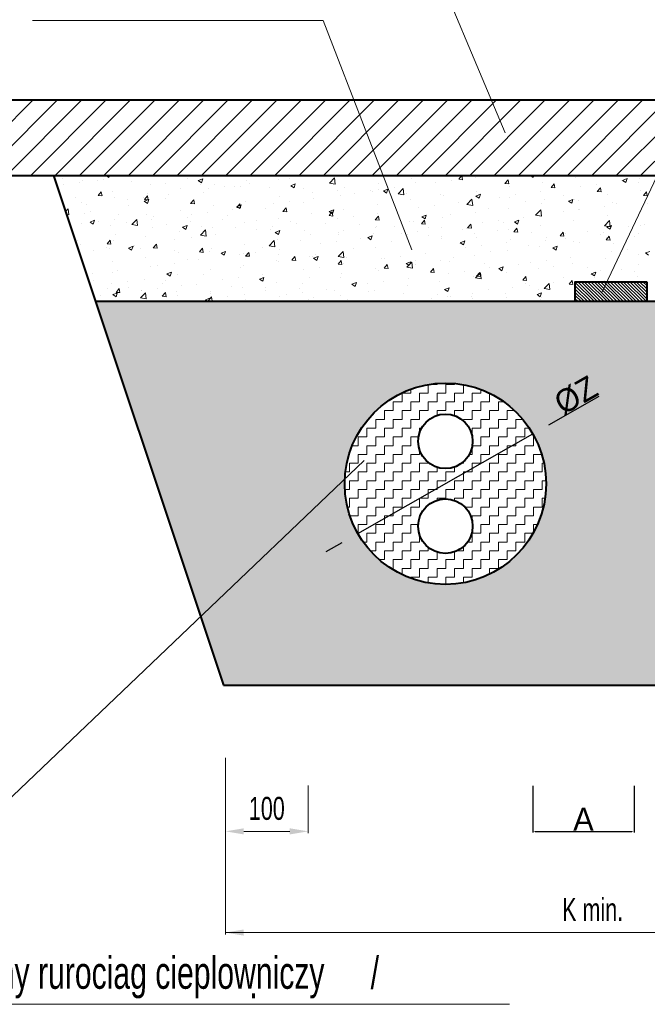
# Model space of a CAD drawing. Header units: millimetres. Extents: x -13172 to 86547, y 20 to 116183.
# Tile 36 of 52: x 5046 to 5728, y 63229 to 64300. Entities that reach past the tile are written whole.
import ezdxf
from ezdxf.enums import TextEntityAlignment as Align

# ---------------------------------------------------------------- set-up
doc = ezdxf.new("R2010")
doc.units = ezdxf.units.MM
doc.header["$LTSCALE"] = 0.7
doc.layers.get('0').update_dxf_attribs({"lineweight": 15})
doc.layers.add('1', color=2, linetype='Continuous')
doc.dimstyles.new('ISO-25', dxfattribs={"dimtxt": 2.5, "dimasz": 2.5, "dimexe": 1.25, "dimexo": 0.625, "dimtad": 1, "dimtxsty": 'Standard', "dimcen": 2.5, "dimadec": 0, "dimazin": 0, "dimtfac": 1, "dimtmove": 0, "dimatfit": 3, "dimfxl": 1, "dimarcsym": 0})

# ---------------------------------------------------------------- blocks, each defined once
blk = doc.blocks.new('*X2961')
at = {"color": 0}
for p, q in [((34.46, 241.29), (42.67, 249.5)), ((37.12, 241.29), (45.32, 249.5)), ((39.77, 241.29), (47.97, 249.5)), ((42.42, 241.29), (50.62, 249.5)), ((45.07, 241.29), (53.28, 249.5)), ((47.72, 241.29), (55.93, 249.5)), ((50.37, 241.29), (58.58, 249.5)), ((53.03, 241.29), (61.23, 249.5)), ((55.68, 241.29), (63.88, 249.5)), ((58.33, 241.29), (66.53, 249.5)), ((60.98, 241.29), (69.19, 249.5)), ((63.63, 241.29), (71.84, 249.5)), ((66.28, 241.29), (74.49, 249.5)), ((68.94, 241.29), (77.14, 249.5)), ((71.59, 241.29), (79.79, 249.5)), ((74.24, 241.29), (82.44, 249.5)), ((76.89, 241.29), (85.1, 249.5)), ((79.54, 241.29), (87.75, 249.5)), ((82.19, 241.29), (90.4, 249.5)), ((84.85, 241.29), (93.05, 249.5)), ((87.5, 241.29), (95.7, 249.5)), ((90.15, 241.29), (98.35, 249.5)), ((92.8, 241.29), (101.01, 249.5)), ((95.45, 241.29), (103.66, 249.5)), ((98.1, 241.29), (106.31, 249.5)), ((100.76, 241.29), (108.96, 249.5)), ((103.41, 241.29), (111.61, 249.5)), ((106.06, 241.29), (114.26, 249.5)), ((108.71, 241.29), (116.92, 249.5))]:
    blk.add_line(p, q, dxfattribs=at)
blk = doc.blocks.new('*X2964')
at = {"color": 0}
for p, q in [((72.69, 227.9), (74.53, 229.74)), ((72.69, 228.26), (74.18, 229.74)), ((72.69, 228.61), (73.82, 229.74)), ((72.69, 228.96), (73.47, 229.74)), ((72.69, 229.32), (73.12, 229.74)), ((72.69, 229.67), (72.76, 229.74)), ((72.76, 227.62), (74.88, 229.74)), ((73.11, 227.62), (75.24, 229.74)), ((73.47, 227.62), (75.59, 229.74)), ((73.82, 227.62), (75.94, 229.74)), ((74.17, 227.62), (76.3, 229.74)), ((74.53, 227.62), (76.65, 229.74)), ((74.88, 227.62), (77.01, 229.74)), ((75.24, 227.62), (77.36, 229.74)), ((75.59, 227.62), (77.71, 229.74)), ((75.94, 227.62), (78.07, 229.74)), ((76.3, 227.62), (78.42, 229.74)), ((76.65, 227.62), (78.77, 229.74)), ((77, 227.62), (79.13, 229.74)), ((77.36, 227.62), (79.48, 229.74)), ((77.71, 227.62), (79.83, 229.74)), ((78.06, 227.62), (80.19, 229.74)), ((78.42, 227.62), (80.45, 229.65)), ((78.77, 227.62), (80.45, 229.3)), ((79.12, 227.62), (80.45, 228.95)), ((79.48, 227.62), (80.45, 228.59)), ((79.83, 227.62), (80.45, 228.24)), ((80.19, 227.62), (80.45, 227.89))]:
    blk.add_line(p, q, dxfattribs=at)
blk = doc.blocks.new('*D2978')
at = {"color": 0, "lineweight": -2}
for p, q in [((5603.5, 63466.7), (5603.5, 63416.1)), ((5713.5, 63466.7), (5713.5, 63416.1)), ((5606, 63417.3), (5711, 63417.3))]:
    blk.add_line(p, q, dxfattribs=at)
at = {"color": 0}
for points in [[(5606, 63417.7), (5606, 63416.9), (5603.5, 63417.3)], [(5711, 63416.9), (5711, 63417.7), (5713.5, 63417.3)]]:
    blk.add_solid(points, dxfattribs=at)
at = {"layer": 'Defpoints', "color": 0}
for p in [(5603.5, 63467.3), (5713.5, 63467.3), (5713.5, 63417.3)]:
    blk.add_point(p, dxfattribs=at)
at = {"color": 0, "insert": (5658.5, 63430.5), "char_height": 25, "attachment_point": 5}
blk.add_mtext('A', dxfattribs=at)
blk = doc.blocks.new('*D2979')
at = {"color": 0, "lineweight": -2}
for p, q in [((5620.9, 63859.3), (5675.6, 63890.5)), ((5413.3, 63741), (5603.5, 63849.4)), ((5395.9, 63731.1), (5378.6, 63721.2))]:
    blk.add_line(p, q, dxfattribs=at)
at = {"color": 0}
for points in [[(5619.3, 63862.2), (5622.6, 63856.4), (5603.5, 63849.4)], [(5397.6, 63728.2), (5394.3, 63734), (5413.3, 63741)]]:
    blk.add_solid(points, dxfattribs=at)
at = {"layer": 'Defpoints', "color": 0}
for p in [(5603.5, 63849.4), (5413.3, 63741)]:
    blk.add_point(p, dxfattribs=at)
at = {"color": 0, "insert": (5650.4, 63891.3), "char_height": 25, "attachment_point": 5, "rotation": 29.6846}
blk.add_mtext('%%cZ', dxfattribs=at)
blk = doc.blocks.new('*X2973')
at = {"color": 0}
for p, q in [((45.9, 240.93), (45.9, 240.93)), ((50.37, 240.85), (50.37, 240.85)), ((50.59, 241.29), (50.92, 241.07)), ((50.92, 241.07), (50.99, 241.29)), ((51.66, 241.22), (51.66, 241.22)), ((59.51, 240.98), (59.51, 240.98)), ((60.63, 240.75), (61.12, 240.93)), ((60.98, 240.51), (61.12, 240.93)), ((69.35, 240.84), (69.35, 240.84)), ((70.6, 240.99), (70.6, 240.99)), ((72.35, 241.22), (72.35, 241.22)), ((74.89, 240.46), (75.44, 241.03)), ((75.51, 240.36), (75.44, 241.03)), ((83.79, 240.96), (83.79, 240.96)), ((84.18, 241.29), (84.34, 241.28)), ((84.34, 241.28), (84.34, 241.29)), ((88.35, 241.19), (88.35, 241.19)), ((88.94, 240.88), (89.28, 241.28)), ((88.94, 240.88), (89.36, 240.84)), ((89.36, 240.84), (89.28, 241.28)), ((90.81, 241.13), (90.81, 241.13)), ((93.96, 240.44), (94.3, 240.84)), ((94.38, 240.4), (94.3, 240.84)), ((96.73, 241.29), (97.04, 241.09)), ((97.04, 241.09), (97.11, 241.29)), ((101.64, 241.06), (101.64, 241.06)), ((104.82, 241.18), (104.82, 241.18)), ((106.75, 240.76), (107.24, 240.95)), ((107.1, 240.53), (107.24, 240.95)), ((108.56, 241.02), (108.56, 241.02)), ((45.96, 240.27), (45.96, 240.27)), ((47.72, 240.5), (47.72, 240.5)), ((48.07, 240.73), (48.07, 240.73)), ((49.64, 240.77), (49.64, 240.77)), ((53.38, 240.62), (53.38, 240.62)), ((55.43, 240.28), (55.43, 240.28)), ((57.11, 240.46), (57.11, 240.46)), ((58.75, 239.86), (58.75, 239.86)), ((60.63, 240.75), (60.98, 240.51)), ((60.85, 240.3), (60.85, 240.3)), ((61.77, 239.83), (61.77, 239.83)), ((62.34, 240.35), (62.34, 240.35)), ((63.52, 240.06), (63.52, 240.06)), ((64.59, 240.14), (64.59, 240.14)), ((65.27, 240.14), (65.27, 240.14)), ((65.88, 240.8), (65.88, 240.8)), ((66.18, 240.41), (66.18, 240.41)), ((68.32, 239.98), (68.32, 239.98)), ((70.69, 240.18), (71.18, 240.37)), ((70.69, 240.18), (71.04, 239.95)), ((71.04, 239.95), (71.18, 240.37)), ((72.06, 239.83), (72.06, 239.83)), ((74.89, 240.46), (75.51, 240.36)), ((76.56, 239.94), (76.56, 239.94)), ((80.19, 240.46), (80.19, 240.46)), ((80.19, 239.79), (80.19, 239.79)), ((80.75, 239.62), (81.24, 239.81)), ((81.1, 239.39), (81.24, 239.81)), ((81.98, 239.97), (81.98, 239.97)), ((82.36, 239.3), (82.91, 239.87)), ((82.99, 239.2), (82.91, 239.87)), ((84.27, 240.49), (84.27, 240.49)), ((86.4, 240.55), (86.4, 240.55)), ((88.16, 240.78), (88.16, 240.78)), ((93.96, 240.44), (94.38, 240.4)), ((94.47, 240.09), (94.47, 240.09)), ((98, 240.54), (98, 240.54)), ((98.98, 240), (99.32, 240.4)), ((98.98, 240), (99.4, 239.96)), ((99.4, 239.96), (99.32, 240.4)), ((102.21, 240.12), (102.21, 240.12)), ((103.96, 240.35), (103.96, 240.35)), ((104, 239.56), (104.34, 239.96)), ((104.42, 239.52), (104.34, 239.96)), ((104.39, 239.82), (104.39, 239.82)), ((106.61, 240.7), (106.61, 240.7)), ((106.75, 240.76), (107.1, 240.53)), ((108.48, 240.52), (108.48, 240.52)), ((47.26, 238.87), (47.26, 238.87)), ((49.75, 239.13), (50.08, 239.53)), ((49.75, 239.13), (50.16, 239.09)), ((50.17, 239.09), (50.08, 239.53)), ((51.35, 239.57), (51.35, 239.57)), ((51.57, 238.89), (51.57, 238.89)), ((54.7, 238.9), (54.7, 238.9)), ((54.75, 238.49), (55.24, 238.68)), ((54.77, 238.69), (55.1, 239.09)), ((54.77, 238.69), (55.19, 238.65)), ((55.19, 238.65), (55.1, 239.09)), ((55.1, 238.25), (55.24, 238.68)), ((55.11, 239.34), (55.11, 239.34)), ((57.11, 238.74), (57.11, 238.74)), ((57.35, 239.25), (57.35, 239.25)), ((61.19, 239.44), (61.19, 239.44)), ((69.43, 239), (69.43, 239)), ((73.02, 239.49), (73.02, 239.49)), ((73.16, 238.81), (73.16, 238.81)), ((75.8, 239.67), (75.8, 239.67)), ((76.11, 239.09), (76.11, 239.09)), ((77.58, 239.39), (77.58, 239.39)), ((79.33, 239.62), (79.33, 239.62)), ((79.53, 239.51), (79.53, 239.51)), ((80.75, 239.62), (81.1, 239.39)), ((82.36, 239.3), (82.99, 239.2)), ((83.27, 239.35), (83.27, 239.35)), ((87.01, 239.19), (87.01, 239.19)), ((87.24, 239.07), (87.24, 239.07)), ((89.83, 238.14), (90.38, 238.71)), ((90.46, 238.04), (90.38, 238.71)), ((90.74, 239.04), (90.74, 239.04)), ((90.81, 239.06), (91.3, 239.25)), ((90.81, 239.06), (91.16, 238.83)), ((90.87, 239.6), (90.87, 239.6)), ((91.16, 238.83), (91.3, 239.25)), ((93.39, 238.95), (93.39, 238.95)), ((94.48, 238.88), (94.48, 238.88)), ((95.14, 239.19), (95.14, 239.19)), ((97.79, 239.53), (97.79, 239.53)), ((98.22, 238.72), (98.22, 238.72)), ((100.31, 239.12), (100.31, 239.12)), ((100.87, 238.5), (101.36, 238.69)), ((101.22, 238.27), (101.36, 238.69)), ((101.55, 238.73), (101.55, 238.73)), ((104, 239.56), (104.42, 239.52)), ((105.15, 239.23), (105.15, 239.23)), ((108.68, 239.68), (108.68, 239.68)), ((109.03, 239.12), (109.36, 239.52)), ((109.03, 239.12), (109.44, 239.08)), ((109.44, 239.08), (109.36, 239.52)), ((46.19, 237.38), (46.48, 237.68)), ((46.56, 237.02), (46.48, 237.68)), ((47.98, 238.4), (47.98, 238.4)), ((48.53, 238.09), (48.53, 238.09)), ((52.95, 238.67), (52.95, 238.67)), ((53.02, 238.04), (53.02, 238.04)), ((54.75, 238.49), (55.1, 238.25)), ((59.79, 238.25), (60.13, 238.65)), ((59.79, 238.25), (60.21, 238.21)), ((60.21, 238.21), (60.13, 238.65)), ((62.25, 238.02), (62.25, 238.02)), ((64.33, 237.65), (64.33, 237.65)), ((64.81, 237.81), (65.15, 238.21)), ((64.81, 237.93), (65.3, 238.12)), ((64.81, 237.93), (65.16, 237.69)), ((64.81, 237.81), (65.23, 237.77)), ((65.23, 237.77), (65.15, 238.21)), ((65.16, 237.69), (65.3, 238.12)), ((65.79, 238.47), (65.79, 238.47)), ((67.94, 237.69), (67.94, 237.69)), ((68.76, 238.23), (68.76, 238.23)), ((69.83, 237.37), (70.17, 237.77)), ((70.25, 237.33), (70.17, 237.77)), ((70.51, 238.46), (70.51, 238.46)), ((72.03, 238.39), (72.03, 238.39)), ((76.47, 237.61), (76.47, 237.61)), ((80.11, 238.13), (80.11, 238.13)), ((83.7, 238.63), (83.7, 238.63)), ((84.56, 237.79), (84.56, 237.79)), ((86.31, 238.02), (86.31, 238.02)), ((88.97, 238.37), (88.97, 238.37)), ((89.83, 238.14), (90.46, 238.04)), ((92.15, 237.72), (92.15, 237.72)), ((94.38, 237.76), (94.38, 237.76)), ((96.23, 238.42), (96.23, 238.42)), ((97.92, 238.21), (97.92, 238.21)), ((100.87, 238.5), (101.22, 238.27)), ((101.95, 238.56), (101.95, 238.56)), ((104.77, 237.94), (104.77, 237.94)), ((105.69, 238.4), (105.69, 238.4)), ((106.07, 238.28), (106.07, 238.28)), ((109.19, 238.52), (109.19, 238.52)), ((109.43, 238.25), (109.43, 238.25)), ((46.3, 237.06), (46.56, 237.02)), ((48.28, 237.2), (48.28, 237.2)), ((48.94, 237.34), (48.94, 237.34)), ((51.49, 236.56), (51.49, 236.56)), ((52.01, 237.04), (52.01, 237.04)), ((55.02, 237.01), (55.02, 237.01)), ((55.75, 236.88), (55.75, 236.88)), ((58.66, 237.53), (58.66, 237.53)), ((59.49, 236.72), (59.49, 236.72)), ((59.93, 237.07), (59.93, 237.07)), ((61.68, 237.3), (61.68, 237.3)), ((63.22, 236.56), (63.22, 236.56)), ((63.86, 236.99), (63.86, 236.99)), ((69.34, 236.67), (69.34, 236.67)), ((69.83, 237.37), (70.25, 237.33)), ((72.93, 237.16), (72.93, 237.16)), ((74.85, 236.93), (75.19, 237.33)), ((74.85, 236.93), (75.27, 236.89)), ((74.87, 237.37), (75.36, 237.55)), ((74.87, 237.37), (75.22, 237.13)), ((75.27, 236.89), (75.19, 237.33)), ((75.22, 237.13), (75.36, 237.55)), ((75.74, 236.63), (75.74, 236.63)), ((77.49, 236.86), (77.49, 236.86)), ((79.87, 236.49), (80.21, 236.89)), ((80.14, 237.21), (80.14, 237.21)), ((80.29, 236.45), (80.21, 236.89)), ((84.93, 236.81), (85.42, 236.99)), ((84.93, 236.81), (85.28, 236.57)), ((85.28, 236.57), (85.42, 236.99)), ((87.15, 236.74), (87.15, 236.74)), ((88.07, 237.02), (88.07, 237.02)), ((90.79, 237.27), (90.79, 237.27)), ((95.95, 236.77), (95.95, 236.77)), ((97.3, 236.98), (97.85, 237.55)), ((97.3, 236.98), (97.93, 236.89)), ((97.93, 236.89), (97.85, 237.55)), ((97.91, 236.88), (97.91, 236.88)), ((100.37, 237.36), (100.37, 237.36)), ((101.99, 237.58), (101.99, 237.58)), ((102.12, 237.59), (102.12, 237.59)), ((105.06, 236.9), (105.06, 236.9)), ((108.6, 237.35), (108.6, 237.35)), ((47.89, 236.07), (47.89, 236.07)), ((48.87, 236.23), (49.36, 236.42)), ((48.87, 236.23), (49.22, 236)), ((49.22, 236), (49.36, 236.42)), ((49.75, 236.26), (49.75, 236.26)), ((51.11, 235.91), (51.11, 235.91)), ((52.86, 236.14), (52.86, 236.14)), ((53.41, 235.96), (53.95, 236.52)), ((53.41, 235.96), (54.03, 235.86)), ((53.49, 236.1), (53.49, 236.1)), ((54.03, 235.86), (53.95, 236.52)), ((55.51, 236.49), (55.51, 236.49)), ((55.7, 235.59), (55.7, 235.59)), ((57.23, 235.94), (57.23, 235.94)), ((58.93, 235.67), (59.42, 235.86)), ((58.93, 235.67), (59.28, 235.43)), ((59.28, 235.43), (59.42, 235.86)), ((59.78, 236.29), (59.78, 236.29)), ((60.96, 235.78), (60.96, 235.78)), ((62.17, 235.69), (62.17, 235.69)), ((64.7, 235.62), (64.7, 235.62)), ((65.7, 236.14), (65.7, 236.14)), ((66.91, 235.47), (66.91, 235.47)), ((66.96, 236.41), (66.96, 236.41)), ((68.44, 235.47), (68.44, 235.47)), ((68.67, 235.7), (68.67, 235.7)), ((70.7, 236.25), (70.7, 236.25)), ((71.32, 236.05), (71.32, 236.05)), ((74.43, 236.09), (74.43, 236.09)), ((78.17, 235.93), (78.17, 235.93)), ((79.87, 236.49), (80.29, 236.45)), ((79.9, 235.62), (79.9, 235.62)), ((80.02, 235.8), (80.02, 235.8)), ((81.91, 235.78), (81.91, 235.78)), ((83.62, 236.3), (83.62, 236.3)), ((83.98, 236.32), (83.98, 236.32)), ((84.89, 236.05), (85.23, 236.45)), ((84.89, 236.05), (85.31, 236.01)), ((85.31, 236.01), (85.23, 236.45)), ((85.64, 235.62), (85.64, 235.62)), ((87.12, 235.61), (87.12, 235.61)), ((89.74, 235.48), (89.74, 235.48)), ((89.91, 235.61), (90.25, 236.01)), ((89.91, 235.61), (90.33, 235.57)), ((90.33, 235.57), (90.25, 236.01)), ((91.55, 236.19), (91.55, 236.19)), ((93.3, 236.42), (93.3, 236.42)), ((93.83, 236.18), (93.83, 236.18)), ((94.93, 235.17), (95.27, 235.57)), ((94.99, 236.25), (95.48, 236.43)), ((94.99, 236.25), (95.34, 236.01)), ((95.35, 235.14), (95.27, 235.57)), ((95.34, 236.01), (95.48, 236.43)), ((97.83, 235.88), (97.83, 235.88)), ((101.47, 236.4), (101.47, 236.4)), ((104.77, 235.82), (105.32, 236.39)), ((104.77, 235.82), (105.4, 235.73)), ((105.05, 235.68), (105.54, 235.87)), ((105.05, 235.68), (105.4, 235.45)), ((105.4, 235.73), (105.32, 236.39)), ((105.4, 235.45), (105.54, 235.87)), ((107.35, 235.76), (107.35, 235.76)), ((108.75, 235.83), (108.75, 235.83)), ((109.1, 235.99), (109.1, 235.99)), ((51.61, 234.89), (51.61, 234.89)), ((54.94, 234.68), (54.94, 234.68)), ((58.58, 235.2), (58.58, 235.2)), ((59.84, 234.54), (59.84, 234.54)), ((60.88, 234.8), (61.42, 235.37)), ((60.88, 234.8), (61.5, 234.7)), ((61.5, 234.7), (61.42, 235.37)), ((62.49, 234.89), (62.49, 234.89)), ((68.99, 235.11), (69.48, 235.3)), ((68.99, 235.11), (69.34, 234.87)), ((69.34, 234.87), (69.48, 235.3)), ((72.17, 235.31), (72.17, 235.31)), ((72.85, 234.83), (72.85, 234.83)), ((75.82, 234.91), (75.82, 234.91)), ((75.91, 235.15), (75.91, 235.15)), ((76.39, 235.28), (76.39, 235.28)), ((78.3, 234.45), (78.3, 234.45)), ((79.05, 234.55), (79.54, 234.74)), ((79.05, 234.55), (79.4, 234.31)), ((79.4, 234.31), (79.54, 234.74)), ((79.65, 234.99), (79.65, 234.99)), ((82.72, 235.03), (82.72, 235.03)), ((83.38, 234.83), (83.38, 234.83)), ((84.47, 235.26), (84.47, 235.26)), ((85.66, 234.78), (85.66, 234.78)), ((87.07, 234.41), (87.07, 234.41)), ((87.12, 234.68), (87.12, 234.68)), ((89.38, 235.46), (89.38, 235.46)), ((90.7, 234.94), (90.7, 234.94)), ((90.86, 234.52), (90.86, 234.52)), ((93.12, 235.3), (93.12, 235.3)), ((94.3, 235.43), (94.3, 235.43)), ((94.93, 235.17), (95.35, 235.14)), ((96.85, 235.14), (96.85, 235.14)), ((98.53, 234.59), (98.53, 234.59)), ((99.95, 234.73), (100.29, 235.13)), ((99.95, 234.73), (100.37, 234.7)), ((100.28, 234.83), (100.28, 234.83)), ((100.37, 234.7), (100.29, 235.13)), ((100.58, 234.43), (100.58, 234.43)), ((100.59, 234.99), (100.59, 234.99)), ((102.93, 235.17), (102.93, 235.17)), ((104.33, 234.83), (104.33, 234.83)), ((104.66, 235.13), (104.66, 235.13)), ((104.98, 234.29), (105.31, 234.7)), ((104.98, 234.57), (104.98, 234.57)), ((105.39, 234.26), (105.31, 234.7)), ((108.06, 234.67), (108.06, 234.67)), ((108.51, 235.02), (108.51, 235.02)), ((47.53, 234.19), (47.53, 234.19)), ((47.81, 233.74), (47.81, 233.74)), ((50.62, 233.48), (50.62, 233.48)), ((50.72, 233.86), (51.06, 234.26)), ((50.72, 233.86), (51.14, 233.82)), ((51.02, 233.38), (51.02, 233.38)), ((51.14, 233.82), (51.06, 234.26)), ((51.4, 234.23), (51.4, 234.23)), ((53.05, 233.41), (53.54, 233.6)), ((53.05, 233.41), (53.39, 233.18)), ((53.39, 233.18), (53.54, 233.6)), ((53.67, 233.73), (53.67, 233.73)), ((54.36, 233.32), (54.36, 233.32)), ((55.74, 233.42), (56.08, 233.82)), ((55.74, 233.42), (56.16, 233.38)), ((56.16, 233.38), (56.08, 233.82)), ((58.09, 234.31), (58.09, 234.31)), ((60.76, 232.98), (61.1, 233.38)), ((61.18, 232.94), (61.1, 233.38)), ((62.08, 233.36), (62.08, 233.36)), ((65.62, 233.81), (65.62, 233.81)), ((67.65, 233.51), (67.65, 233.51)), ((68.35, 233.64), (68.89, 234.21)), ((68.35, 233.64), (68.97, 233.54)), ((68.97, 233.54), (68.89, 234.21)), ((69.26, 234.34), (69.26, 234.34)), ((71.74, 234.21), (71.74, 234.21)), ((73.9, 233.87), (73.9, 233.87)), ((75.65, 234.1), (75.65, 234.1)), ((77.5, 233.38), (77.5, 233.38)), ((79.94, 233.47), (79.94, 233.47)), ((81.58, 234.08), (81.58, 234.08)), ((83.53, 233.97), (83.53, 233.97)), ((89.11, 233.99), (89.6, 234.18)), ((89.11, 233.99), (89.46, 233.75)), ((89.46, 233.75), (89.6, 234.18)), ((89.7, 233.43), (89.7, 233.43)), ((91.46, 233.66), (91.46, 233.66)), ((94.11, 234.01), (94.11, 234.01)), ((94.59, 234.36), (94.59, 234.36)), ((96.5, 233.73), (96.5, 233.73)), ((97.75, 233.55), (97.75, 233.55)), ((98.33, 234.2), (98.33, 234.2)), ((99.17, 233.43), (99.66, 233.62)), ((99.17, 233.43), (99.52, 233.19)), ((99.52, 233.19), (99.66, 233.62)), ((101.38, 234.07), (101.38, 234.07)), ((102.07, 234.05), (102.07, 234.05)), ((104.98, 234.29), (105.39, 234.26)), ((105.8, 233.89), (105.8, 233.89)), ((49.26, 233.15), (49.26, 233.15)), ((54.85, 232.35), (54.85, 232.35)), ((58.09, 233.16), (58.09, 233.16)), ((58.49, 232.87), (58.49, 232.87)), ((60.76, 232.98), (61.18, 232.94)), ((61.83, 233.01), (61.83, 233.01)), ((63.11, 232.85), (63.6, 233.04)), ((63.11, 232.85), (63.45, 232.62)), ((63.45, 232.62), (63.6, 233.04)), ((63.57, 232.81), (63.57, 232.81)), ((65.07, 232.71), (65.07, 232.71)), ((65.57, 232.85), (65.57, 232.85)), ((65.78, 232.54), (66.12, 232.94)), ((65.78, 232.54), (66.2, 232.51)), ((66.2, 232.51), (66.12, 232.94)), ((66.82, 232.94), (66.82, 232.94)), ((69.3, 232.69), (69.3, 232.69)), ((69.48, 233.29), (69.48, 233.29)), ((70.8, 232.1), (71.14, 232.5)), ((71.22, 232.07), (71.14, 232.5)), ((72.76, 232.5), (72.76, 232.5)), ((73.04, 232.53), (73.04, 232.53)), ((73.17, 232.29), (73.66, 232.48)), ((73.17, 232.29), (73.51, 232.06)), ((73.41, 232.68), (73.41, 232.68)), ((73.51, 232.06), (73.66, 232.48)), ((75.82, 232.48), (76.37, 233.05)), ((75.82, 232.48), (76.44, 232.38)), ((76.3, 232.95), (76.3, 232.95)), ((76.44, 232.38), (76.37, 233.05)), ((76.78, 232.37), (76.78, 232.37)), ((80.88, 232.27), (80.88, 232.27)), ((82.63, 232.5), (82.63, 232.5)), ((85.28, 232.85), (85.28, 232.85)), ((88.33, 232.33), (88.33, 232.33)), ((90.62, 232.61), (90.62, 232.61)), ((92.42, 233.03), (92.42, 233.03)), ((94.21, 233.1), (94.21, 233.1)), ((101.09, 232.41), (101.09, 232.41)), ((105.51, 233), (105.51, 233)), ((107.26, 233.23), (107.26, 233.23)), ((108.43, 232.68), (108.43, 232.68)), ((109.23, 232.87), (109.72, 233.05)), ((109.23, 232.87), (109.58, 232.63)), ((51.32, 231.9), (51.32, 231.9)), ((55.41, 231.41), (55.41, 231.41)), ((56.25, 231.55), (56.25, 231.55)), ((58, 231.78), (58, 231.78)), ((59.49, 232.11), (59.49, 232.11)), ((60.65, 232.13), (60.65, 232.13)), ((65.25, 231.28), (65.25, 231.28)), ((65.53, 231.48), (65.53, 231.48)), ((69.17, 232.01), (69.17, 232.01)), ((69.33, 231.98), (69.33, 231.98)), ((70.8, 232.1), (71.22, 232.07)), ((73.81, 231.34), (73.81, 231.34)), ((75.82, 231.66), (76.16, 232.07)), ((75.82, 231.66), (76.24, 231.63)), ((76.24, 231.63), (76.16, 232.07)), ((76.46, 231.69), (76.46, 231.69)), ((80.51, 232.22), (80.51, 232.22)), ((80.84, 231.22), (81.18, 231.63)), ((80.84, 231.22), (81.26, 231.19)), ((81.26, 231.19), (81.18, 231.63)), ((83.23, 231.73), (83.72, 231.92)), ((83.23, 231.73), (83.57, 231.5)), ((83.29, 231.32), (83.84, 231.89)), ((83.29, 231.32), (83.91, 231.23)), ((83.44, 231.64), (83.44, 231.64)), ((83.57, 231.5), (83.72, 231.92)), ((83.91, 231.23), (83.84, 231.89)), ((84.25, 232.06), (84.25, 232.06)), ((84.25, 231.63), (84.25, 231.63)), ((85.86, 230.78), (86.2, 231.19)), ((86.28, 230.75), (86.2, 231.19)), ((86.98, 232.08), (86.98, 232.08)), ((87.99, 231.9), (87.99, 231.9)), ((91.72, 231.74), (91.72, 231.74)), ((92.27, 231.25), (92.27, 231.25)), ((93.29, 231.17), (93.78, 231.36)), ((93.63, 230.93), (93.78, 231.36)), ((95.46, 231.59), (95.46, 231.59)), ((96.69, 231.83), (96.69, 231.83)), ((97.66, 231.22), (97.66, 231.22)), ((98.44, 232.06), (98.44, 232.06)), ((99.2, 231.43), (99.2, 231.43)), ((101.3, 231.74), (101.3, 231.74)), ((102.93, 231.27), (102.93, 231.27)), ((104.89, 232.24), (104.89, 232.24)), ((108.46, 231.66), (108.46, 231.66)), ((49.18, 230.62), (49.18, 230.62)), ((51.32, 230.71), (51.32, 230.71)), ((51.83, 230.96), (51.83, 230.96)), ((57.22, 230.59), (57.71, 230.78)), ((57.22, 230.59), (57.57, 230.36)), ((57.57, 230.36), (57.71, 230.78)), ((58.4, 230.54), (58.4, 230.54)), ((61.17, 230.58), (61.17, 230.58)), ((62, 231.03), (62, 231.03)), ((64.98, 230.18), (64.98, 230.18)), ((67.28, 230.03), (67.77, 230.22)), ((67.63, 230.53), (67.63, 230.53)), ((67.63, 229.8), (67.77, 230.22)), ((72.05, 231.11), (72.05, 231.11)), ((72.68, 230.17), (72.68, 230.17)), ((76.09, 230.23), (76.09, 230.23)), ((76.22, 230.62), (76.22, 230.62)), ((79.85, 231.14), (79.85, 231.14)), ((80.17, 230.93), (80.17, 230.93)), ((85.86, 230.78), (86.28, 230.75)), ((87.86, 230.67), (87.86, 230.67)), ((89.61, 230.9), (89.61, 230.9)), ((90.53, 230.28), (90.53, 230.28)), ((90.76, 230.16), (91.31, 230.73)), ((90.76, 230.16), (91.38, 230.07)), ((90.88, 230.35), (91.22, 230.75)), ((90.88, 230.35), (91.3, 230.31)), ((91.3, 230.31), (91.22, 230.75)), ((91.38, 230.07), (91.31, 230.73)), ((93.29, 231.17), (93.63, 230.93)), ((94.13, 230.77), (94.13, 230.77)), ((95.91, 229.91), (96.24, 230.31)), ((96.32, 229.87), (96.24, 230.31)), ((100.29, 230.26), (100.29, 230.26)), ((103.35, 230.61), (103.84, 230.8)), ((103.35, 230.61), (103.69, 230.37)), ((103.67, 230.23), (103.67, 230.23)), ((103.69, 230.37), (103.84, 230.8)), ((104.37, 230.96), (104.37, 230.96)), ((105.42, 230.47), (105.42, 230.47)), ((106.67, 231.11), (106.67, 231.11)), ((108.07, 230.81), (108.07, 230.81)), ((108.34, 230.35), (108.34, 230.35)), ((49.26, 229.9), (49.26, 229.9)), ((51.23, 229.57), (51.23, 229.57)), ((52.99, 229.75), (52.99, 229.75)), ((53, 229.17), (53, 229.17)), ((54.77, 230.02), (54.77, 230.02)), ((56.73, 229.59), (56.73, 229.59)), ((57.08, 229.87), (57.08, 229.87)), ((58.81, 229.37), (58.81, 229.37)), ((60.47, 229.43), (60.47, 229.43)), ((63.23, 229.95), (63.23, 229.95)), ((64.2, 229.27), (64.2, 229.27)), ((65.45, 229.15), (65.45, 229.15)), ((67.28, 230.03), (67.63, 229.8)), ((67.94, 229.11), (67.94, 229.11)), ((69.09, 229.68), (69.09, 229.68)), ((72, 229.53), (72, 229.53)), ((77.34, 229.47), (77.83, 229.66)), ((77.34, 229.47), (77.69, 229.24)), ((77.69, 229.24), (77.83, 229.66)), ((79.04, 229.51), (79.04, 229.51)), ((80.79, 229.74), (80.79, 229.74)), ((83.36, 229.31), (83.36, 229.31)), ((83.44, 230.09), (83.44, 230.09)), ((86.9, 229.75), (86.9, 229.75)), ((87.4, 228.91), (87.89, 229.1)), ((87.75, 228.68), (87.89, 229.1)), ((94.84, 229.07), (94.84, 229.07)), ((95.91, 229.91), (96.32, 229.87)), ((96.21, 229.55), (96.21, 229.55)), ((96.6, 229.3), (96.6, 229.3)), ((98.23, 229), (98.78, 229.57)), ((98.85, 228.91), (98.78, 229.57)), ((99.25, 229.65), (99.25, 229.65)), ((100.93, 229.47), (101.26, 229.87)), ((100.93, 229.47), (101.34, 229.43)), ((101.21, 229.41), (101.21, 229.41)), ((101.34, 229.43), (101.26, 229.87)), ((104.81, 229.91), (104.81, 229.91)), ((49.99, 228.2), (49.99, 228.2)), ((50.73, 228.96), (50.73, 228.96)), ((51.34, 228.34), (51.83, 228.52)), ((51.34, 228.34), (51.69, 228.1)), ((51.69, 228.59), (52.03, 229)), ((51.69, 228.59), (52.11, 228.56)), ((51.69, 228.1), (51.83, 228.52)), ((52.11, 228.56), (52.03, 229)), ((54.34, 227.98), (54.88, 228.55)), ((54.34, 227.98), (54.96, 227.88)), ((54.41, 228.79), (54.41, 228.79)), ((54.47, 228.8), (54.47, 228.8)), ((54.96, 227.88), (54.88, 228.55)), ((56.16, 229.02), (56.16, 229.02)), ((56.71, 228.16), (57.05, 228.56)), ((56.71, 228.16), (57.13, 228.12)), ((57.13, 228.12), (57.05, 228.56)), ((58.21, 228.65), (58.21, 228.65)), ((58.32, 228.21), (58.32, 228.21)), ((61.73, 227.72), (62.07, 228.12)), ((61.91, 228.7), (61.91, 228.7)), ((61.94, 228.49), (61.94, 228.49)), ((62.15, 227.68), (62.07, 228.12)), ((63.84, 228.13), (63.84, 228.13)), ((65.68, 228.33), (65.68, 228.33)), ((67.92, 228.83), (67.92, 228.83)), ((69.42, 228.17), (69.42, 228.17)), ((70.21, 228.35), (70.21, 228.35)), ((71.68, 228.96), (71.68, 228.96)), ((71.97, 228.58), (71.97, 228.58)), ((73.15, 228.02), (73.15, 228.02)), ((74.62, 228.93), (74.62, 228.93)), ((75.41, 228.8), (75.41, 228.8)), ((76.13, 228.29), (76.13, 228.29)), ((79.15, 228.64), (79.15, 228.64)), ((79.77, 228.81), (79.77, 228.81)), ((82.89, 228.48), (82.89, 228.48)), ((86.62, 228.32), (86.62, 228.32)), ((87.4, 228.91), (87.75, 228.68)), ((87.77, 228.14), (87.77, 228.14)), ((88.05, 228.15), (88.05, 228.15)), ((90.36, 228.17), (90.36, 228.17)), ((90.42, 228.49), (90.42, 228.49)), ((92.13, 228.85), (92.13, 228.85)), ((94.04, 228.44), (94.04, 228.44)), ((94.1, 228.01), (94.1, 228.01)), ((97.46, 228.35), (97.95, 228.54)), ((97.46, 228.35), (97.81, 228.12)), ((97.58, 228.89), (97.58, 228.89)), ((97.81, 228.12), (97.95, 228.54)), ((97.89, 228.02), (97.89, 228.02)), ((98.23, 229), (98.85, 228.91)), ((54.68, 227.69), (54.68, 227.69)), ((61.4, 227.78), (61.89, 227.96)), ((61.4, 227.78), (61.64, 227.62)), ((61.73, 227.72), (62.15, 227.68)), ((61.78, 227.62), (61.89, 227.96)), ((65.79, 227.77), (65.79, 227.77)), ((67.04, 227.62), (67.09, 227.68)), ((67.1, 227.62), (67.09, 227.68)), ((72.59, 227.84), (72.59, 227.84)), ((76.89, 227.86), (76.89, 227.86)), ((80.63, 227.7), (80.63, 227.7)), ((86.02, 227.91), (86.02, 227.91)), ((90.45, 227.95), (90.45, 227.95)), ((97.84, 227.85), (97.84, 227.85)), ((101.57, 227.69), (101.57, 227.69))]:
    blk.add_line(p, q, dxfattribs=at)

msp = doc.modelspace()

# ---------------------------------------------------------------- hatches: boundary and pattern name
h = msp.add_hatch()
h.set_pattern_fill('ZIGZAG', color=256, scale=1.5, style=0)
h.set_pattern_definition([(0, (222.51, 0), (9.525, 9.525), [9.525, -9.525]), (90, (232.035, 0), (-9.525, 9.525), [9.525, -9.525])])
h.paths.add_polyline_path([(5617.905, 63795.198, 1), (5398.942, 63795.198, 1)])
h.paths.add_polyline_path([(5538.063, 63749.058, -1), (5478.783, 63749.058, -1)], flags=16)
h.paths.add_polyline_path([(5538.063, 63841.338, -1), (5478.783, 63841.338, -1)], flags=16)
at = {"layer": '1'}
h = msp.add_hatch(dxfattribs=at)
h.set_pattern_fill('SCREED', scale=3, style=0)
h.set_pattern_definition([(0, (222.51, 0), (152.4, 38.1), [-19.05, 0, -57.15, 0]), (0, (222.51, 1.905), (152.4, 38.1), [-7.62, 0, -26.67, 0, -13.716, 0, -57.15, 0]), (0, (222.51, 3.81), (152.4, 38.1), [-3.81, 0, -19.05, 0, -19.05, 0, -41.91, 0, -13.716, 0]), (0, (222.51, 5.715), (152.4, 38.1), [-13.716, 0, -60.96, 0]), (0, (222.51, 7.62), (152.4, 38.1), [-45.72, 0, -45.72, 0]), (0, (222.51, 9.525), (152.4, 38.1), [-64.77, 0]), (0, (222.51, 11.43), (152.4, 38.1), [-19.05, 0, -83.82, 0]), (0, (222.51, 13.335), (152.4, 38.1), [-26.67, 0, -15.24, 0]), (0, (222.51, 15.24), (152.4, 38.1), [-38.1, 0]), (0, (222.51, 19.05), (152.4, 38.1), [-5.334, 0, -57.15, 0, -34.29, 0]), (0, (222.51, 20.955), (152.4, 38.1), [-7.62, 0, -0.762, 0, -19.05, 0]), (0, (222.51, 22.86), (152.4, 38.1), [-3.81, 0, -49.53, 0, -57.15, 0]), (0, (222.51, 24.765), (152.4, 38.1), [-38.1, 0]), (0, (222.51, 26.67), (152.4, 38.1), [-19.05, 0, -80.01, 0]), (0, (222.51, 30.48), (152.4, 38.1), [-91.44, 0]), (0, (222.51, 32.385), (152.4, 38.1), [-19.05, 0, -1.524, 0, -26.67, 0]), (0, (222.51, 34.29), (152.4, 38.1), [-5.334, 0, -38.1, 0, -15.24, 0, -26.67, 0, -30.48, 0]), (0, (222.51, 36.195), (152.4, 38.1), [-11.43, 0, -15.24, 0, -38.1, 0, -1.524, 0, -19.05, 0]), (0, (222.51, 38.1), (152.4, 38.1), [-38.1, 0])])
h.paths.add_polyline_path([(6203.66, 63993.5), (5127.945, 63993.5), (5267.077, 63576.381), (6064.528, 63576.381)])
h.paths.add_polyline_path([(5617.905, 63795.198, -1), (5398.942, 63795.198, -1)], flags=16)
h.paths.add_polyline_path([(5903.182, 63795.198, -1), (5743.182, 63795.198, -1)], flags=16)

# ---------------------------------------------------------------- linework, layer by layer
for p, q in [((5479.856, 64398.513), (5573.539, 64176.596)), ((5059.726, 64298.867), (5375.473, 64298.867)), ((5375.473, 64298.867), (5472.064, 64049.384)), ((5678.31, 64003.225), (5806.691, 64273.685)), ((6542.088, 64212.317), (4838.287, 64212.317)), ((6542.088, 64212.317), (4838.287, 64212.317)), ((4838.287, 64130.261), (6542.088, 64130.261)), ((4838.287, 64130.261), (6542.088, 64130.261)), ((5420.274, 63820.438), (4800.43, 63229.346)), ((4800.43, 63229.346), (5578.274, 63229.346))]:
    msp.add_line(p, q)
at = {"color": 7, "lineweight": 40}
for p, q in [((6542.088, 64212.317), (4838.287, 64212.317)), ((4838.287, 64130.261), (6542.088, 64130.261)), ((5082.328, 64130.261), (5267.077, 63576.381)), ((5127.945, 63993.5), (6203.66, 63993.5)), ((5665.803, 63576.381), (6064.528, 63576.381))]:
    msp.add_line(p, q, dxfattribs=at)
at = {"color": 7, "linetype": 'ByBlock'}
for p, q in [((5269.284, 63497.33), (5269.284, 63305.33)), ((5269.284, 63467.33), (5269.284, 63415.33)), ((5359.284, 63467.33), (5359.284, 63415.33)), ((5289.284, 63417.33), (5339.284, 63417.33)), ((5269.284, 63307.33), (6064.185, 63307.33))]:
    msp.add_line(p, q, dxfattribs=at)
at = {"color": 7, "lineweight": 40}
msp.add_lwpolyline([(5267.077, 63576.381), (5665.803, 63576.381)], dxfattribs=at)
at = {"color": 7, "linetype": 'ByBlock'}
for points in [[(5289.284, 63420.664), (5289.284, 63413.997), (5269.284, 63417.33)], [(5339.284, 63420.664), (5339.284, 63413.997), (5359.284, 63417.33)], [(5289.284, 63310.664), (5289.284, 63303.997), (5269.284, 63307.33)]]:
    msp.add_solid(points, dxfattribs=at)
at = {"layer": '1', "color": 7, "lineweight": 40}
for points in [[(5649.622, 63993.5), (5649.622, 64014.736), (5727.236, 64014.736)], [(5727.236, 64014.736), (5727.236, 63993.5)]]:
    msp.add_lwpolyline(points, dxfattribs=at)
for centre, radius in [((5508.423, 63795.198), 109.481), ((5508.423, 63841.338), 29.64), ((5508.423, 63749.058), 29.64)]:
    msp.add_circle(centre, radius, dxfattribs=at)
at = {"layer": 'Defpoints', "color": 0, "linetype": 'ByBlock'}
for p in [(5269.284, 63497.33), (5269.284, 63467.33), (5359.284, 63467.33), (5359.284, 63417.33)]:
    msp.add_point(p, dxfattribs=at)

# ---------------------------------------------------------------- block references
at = {"yscale": 10, "zscale": 10}
for name, p, xscale in [('*X2961', (4633.498, 61717.33), 10), ('*X2973', (4633.498, 61717.33), 10), ('*X2964', (6454.159, 61717.33), -10)]:
    msp.add_blockref(name, p, dxfattribs=dict(at, xscale=xscale))

# ---------------------------------------------------------------- texts
at = {"color": 7, "linetype": 'ByBlock', "width": 0.7}
for s, p in [('100', (5314.284, 63442.33)), ('K min.', (5668.498, 63332.33))]:
    msp.add_text(s, height=25, dxfattribs=at).set_placement(p, align=Align.MIDDLE_CENTER)
at = {"layer": '1', "color": 7, "width": 0.7}
for s, p in [('Preizolowany rurociag cieplowniczy', (4861.64, 63246.219)), ('/', (5427.209, 63246.219)), ('.', (5295.359, 63235.816))]:
    msp.add_text(s, height=35, dxfattribs=at).set_placement(p)

# ---------------------------------------------------------------- dimensions: what is measured, and where the dimension line sits
dim = msp.add_diameter_dim_2p(p1=(5413.31, 63740.98), p2=(5603.537, 63849.415), text='%%cZ', dimstyle='ISO-25', override={"dimtxt": 25, "dimasz": 20})
dim.commit()
dim.dimension.update_dxf_attribs({"geometry": '*D2979', "text_midpoint": (5656.93, 63879.851), "dimtype": 163})
dim = msp.add_linear_dim(base=(5713.498, 63417.33), p1=(5603.498, 63467.33), p2=(5713.498, 63467.33), text='A', dimstyle='ISO-25', override={"dimtxt": 25})
dim.commit()
dim.dimension.update_dxf_attribs({"geometry": '*D2978', "text_midpoint": (5658.498, 63430.455)})

doc.saveas('drawing.dxf')
